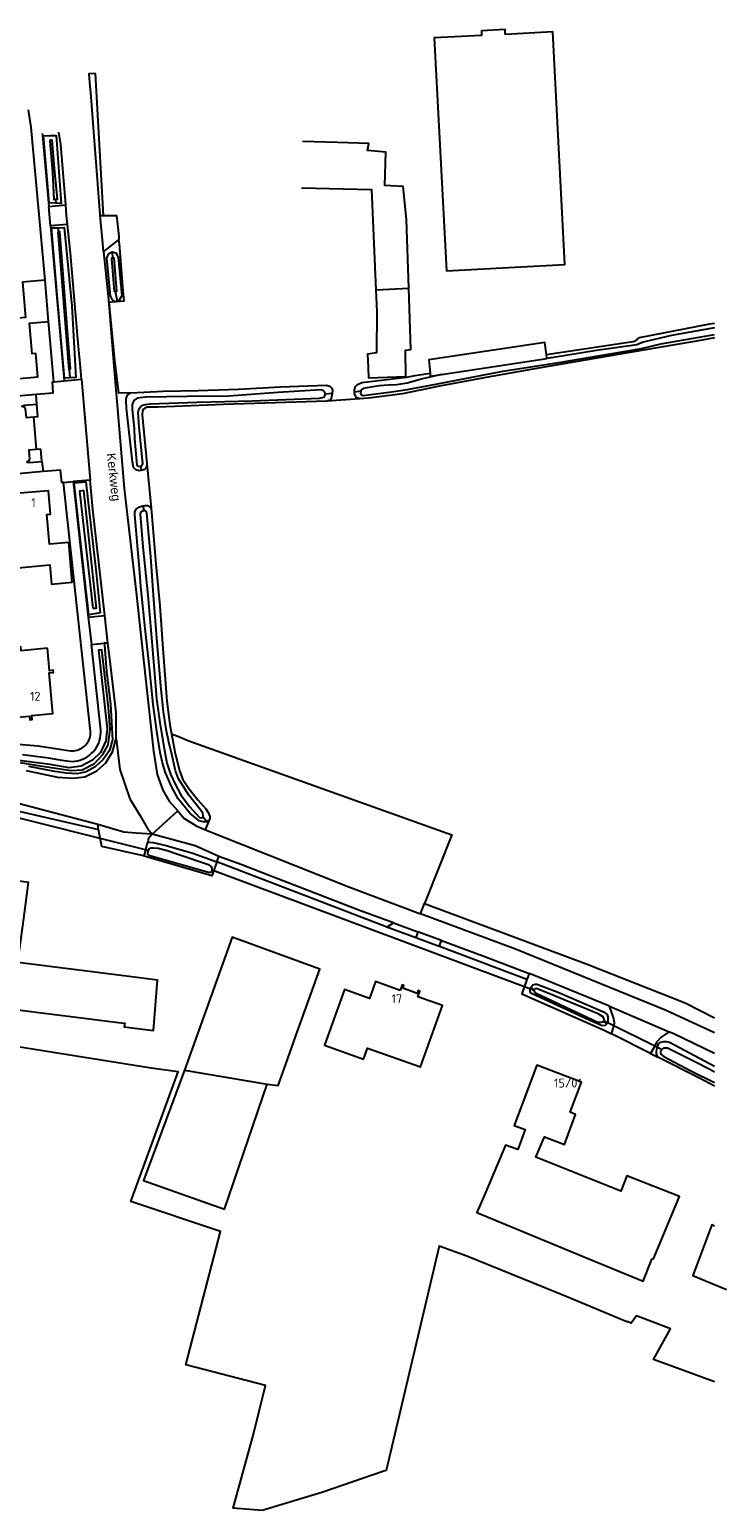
# Model space of a CAD drawing. Header units: metres. Extents: x 174248 to 174892, y 462063 to 462851.
# Tile 20 of 20: x 174775 to 174892, y 462562 to 462811. Entities that reach past the tile are written whole.
import ezdxf

# ---------------------------------------------------------------- set-up
doc = ezdxf.new("R2010")
doc.units = ezdxf.units.M
for name, color, linetype, lineweight in [('BTD-bouwland', 252, 'Continuous', 9), ('BTD-grasland agrarisch', 252, 'Continuous', 9), ('BTD-groenvoorziening', 252, 'Continuous', 9), ('Kunstwerkdeel', 252, 'Continuous', 9), ('Nummeraanduidingreeks', 252, 'Continuous', 9), ('OpenbareRuimteLabel', 252, 'Continuous', 9), ('OTD-erf', 252, 'Continuous', 9), ('OverigBouwwerk', 252, 'Continuous', 9), ('OWD', 252, 'Continuous', 9), ('OWG-groenvoorziening', 252, 'Continuous', 9), ('Pand', 252, 'Continuous', 9), ('WGD-gesloten verharding', 252, 'Continuous', 9), ('WGD-open verharding', 252, 'Continuous', 9), ('WTD-waterloop', 252, 'Continuous', 9)]:
    doc.layers.add(name, color=color, linetype=linetype, lineweight=lineweight)
doc.styles.get("Standard").update_dxf_attribs({"font": 'isocpeur.ttf'})

msp = doc.modelspace()

# ---------------------------------------------------------------- linework, layer by layer
at = {"layer": 'BTD-bouwland', "lineweight": -3}
msp.add_line((174794.5, 462738.15), (174795.19, 462730.64), dxfattribs=at)
for points in [[(174890.18, 462759.31), (174888.07, 462758.93), (174873.96, 462756.52), (174860.49, 462754.22), (174851.97, 462752.69), (174843.8, 462751.17), (174837.6, 462749.9), (174831.91, 462749.19), (174830.38, 462749.04), (174824.81, 462748.64), (174807.43, 462748.09), (174796.38, 462747.67), (174794.61, 462747.62), (174794.12, 462747.48), (174793.95, 462747.33), (174793.77, 462747.01), (174793.71, 462746.37), (174794.5, 462738.15)], [(174795.19, 462730.64), (174795.99, 462721.21), (174796.67, 462714.16), (174797.2, 462706.97), (174797.86, 462698.12), (174798.34, 462694.13), (174798.62, 462692.62), (174799.98, 462692.11), (174801.56, 462691.41), (174845.89, 462675.59), (174841.29, 462663.99), (174868.71, 462653.79), (174885.24, 462647.29), (174890.18, 462644.71)]]:
    msp.add_lwpolyline(points, dxfattribs=at)
at = {"layer": 'BTD-grasland agrarisch', "lineweight": -3}
msp.add_lwpolyline([(174890.18, 462583.37), (174879.88, 462587.16), (174882.78, 462592.35), (174877.03, 462594.54), (174876.14, 462593.3), (174875.46, 462593.57), (174875.42, 462593.48), (174867.17, 462596.94), (174865.18, 462597.75), (174848.42, 462604.55), (174843.75, 462606.23), (174834.85, 462568.44), (174834.43, 462568.34), (174823.98, 462564.77), (174813.92, 462561.73), (174809.03, 462562.13), (174812.47, 462574.56), (174814.48, 462582.76), (174801.03, 462586.27), (174806.91, 462608.72), (174791.81, 462613.78), (174799.74, 462635.66), (174795.2, 462636.28), (174772.39, 462639.91)], dxfattribs=at)
at = {"layer": 'BTD-groenvoorziening', "lineweight": -3}
for points in [[(174785.83, 462803.88), (174784.73, 462803.82), (174784.9, 462801.68), (174784.98, 462800.69), (174786.58, 462780.09), (174786.59, 462779.96), (174787.18, 462779.95), (174785.83, 462803.88)], [(174794.5, 462738.15), (174794.45, 462737.5), (174794.17, 462737.12), (174793.52, 462736.97), (174793.17, 462736.94), (174792.63, 462737.08), (174792.26, 462737.49), (174792.08, 462738.46), (174791.07, 462747.47), (174790.99, 462748.73), (174791.02, 462749.1), (174791.21, 462749.68), (174791.76, 462750.09), (174789.77, 462750), (174789.1, 462755.49), (174788.16, 462765.36), (174789.08, 462765.44), (174788.69, 462765.72), (174788.36, 462766.37), (174787.74, 462772.76), (174788.08, 462773.52), (174788.64, 462773.8), (174789.24, 462773.65), (174789.64, 462772.9), (174790.25, 462766.39), (174789.77, 462765.6), (174789.46, 462765.51), (174789.29, 462765.45), (174790.65, 462765.57), (174790.51, 462767.24), (174789.85, 462775.17), (174789.79, 462775.91), (174787.2, 462773.89), (174788.02, 462765.75), (174788.84, 462755.28), (174790.65, 462733.96), (174792.67, 462716.48), (174793.93, 462705.06), (174795.62, 462689.68), (174796.23, 462685.73), (174797.17, 462683.1), (174798.23, 462681.23), (174799.7, 462679.6), (174800.7, 462678.4), (174802.8, 462677.08), (174804.4, 462676.41), (174805.1, 462678.22), (174804.62, 462677.79), (174803.96, 462677.74), (174803.29, 462677.96), (174801.75, 462679.23), (174799.78, 462681.64), (174798.65, 462683.74), (174797.55, 462686.18), (174797.13, 462687.69), (174796.73, 462689.45), (174796.2, 462692.64), (174795.57, 462697.55), (174794.95, 462703.75), (174794.22, 462710.32), (174793.47, 462717.4), (174793.3, 462719.77), (174792.44, 462729.49), (174792.45, 462730), (174792.7, 462730.44), (174793.14, 462730.82), (174793.57, 462730.98), (174793.89, 462731.03), (174794.2, 462731.09), (174794.65, 462731.06), (174795.04, 462730.83), (174795.19, 462730.64)], [(174775.43, 462746.01), (174776.12, 462746.07), (174775.96, 462748.11), (174773.85, 462747.92), (174773.44, 462747.79), (174773.81, 462747.68), (174773.99, 462747.35), (174774.15, 462745.9), (174775.43, 462746.01)], [(174776.6, 462740.56), (174775.91, 462740.5), (174774.59, 462740.38), (174774.69, 462738.9), (174774.56, 462738.53), (174774.23, 462738.37), (174774.69, 462738.3), (174776.79, 462738.49), (174776.6, 462740.56)], [(174774.16, 462686.44), (174779.45, 462685.3), (174782, 462685.1), (174784.06, 462685.36), (174786.06, 462686.34), (174787.56, 462687.73), (174788.72, 462689.54), (174789.33, 462691.77), (174789.31, 462696.17), (174788.29, 462704.79), (174787.92, 462707.9), (174787.29, 462707.85), (174787.33, 462707.53), (174787.7, 462703.08), (174788.36, 462697.6), (174788.7, 462691.61), (174788.68, 462691.6), (174788.17, 462689.79), (174787.13, 462688.27), (174785.78, 462687.04), (174784.23, 462686.17), (174782.73, 462685.84), (174780.86, 462685.96), (174778.99, 462686.25), (174774.58, 462687.09)], [(174786.36, 462676.45), (174786.22, 462677.29), (174772.8, 462680.88), (174771.62, 462680.17), (174771.65, 462679.87), (174786.36, 462676.45)], [(174795.41, 462675.67), (174794.78, 462674.96), (174794.64, 462674.35), (174795.57, 462674.3), (174797.72, 462673.78), (174802.23, 462672.51), (174806.31, 462671.02), (174806.64, 462671.94), (174802.65, 462673.71), (174795.41, 462675.67)], [(174890.18, 462638.73), (174883.33, 462642.03), (174882.58, 462642.34), (174881.83, 462641.94), (174881.16, 462641.45), (174880.42, 462640.62), (174879.92, 462639.7), (174879.39, 462638.71), (174880.63, 462638.09), (174880.42, 462638.66), (174880.37, 462639.07), (174880.48, 462639.74), (174880.76, 462640.39), (174881.12, 462640.61), (174881.61, 462640.77), (174882.02, 462640.77), (174882.59, 462640.66), (174888.62, 462637.46), (174890.18, 462636.6)]]:
    msp.add_lwpolyline(points, dxfattribs=at)
at = {"layer": 'Kunstwerkdeel', "lineweight": -3}
for p, q in [((174859.79, 462649.32), (174805.51, 462669.62)), ((174881.22, 462639.41), (174871.51, 462644.24))]:
    msp.add_line(p, q, dxfattribs=at)
msp.add_lwpolyline([(174794.69, 462672.92), (174767.49, 462679.75), (174758.45, 462679.45), (174756.54, 462678.7)], dxfattribs=at)
at = {"layer": 'OTD-erf', "lineweight": -3}
for points in [[(174798.62, 462692.62), (174799.19, 462689.54), (174799.98, 462686.34), (174800.58, 462684.91), (174801.58, 462683.37), (174803.1, 462681.46), (174804.42, 462679.93), (174804.84, 462679.36), (174805.1, 462678.69), (174805.11, 462678.3), (174805.1, 462678.22)], [(174804.4, 462676.41), (174805.8, 462675.83), (174828.52, 462666.83), (174840.64, 462662.28), (174841.29, 462663.99)], [(174858.54, 462651.21), (174857.71, 462648.76), (174871.6, 462642.64), (174872.81, 462642.03)]]:
    msp.add_lwpolyline(points, dxfattribs=at)
at = {"layer": 'OverigBouwwerk', "lineweight": -3}
for points in [[(174842.22, 462753.39), (174842.27, 462752.86), (174844.17, 462753.15), (174861.93, 462755.84), (174861.92, 462755.85), (174861.84, 462756.51), (174861.57, 462758.55), (174842.01, 462755.61), (174842.22, 462753.39)], [(174800.83, 462635.94), (174793.92, 462617.3), (174807.59, 462612.48), (174814.76, 462633.58)]]:
    msp.add_lwpolyline(points, dxfattribs=at)
at = {"layer": 'OWD', "lineweight": -3}
for p, q in [((174779.1, 462782.69), (174779.14, 462782.03)), ((174779.63, 462777.18), (174779.55, 462777.89)), ((174788.64, 462773.8), (174788.72, 462772.73)), ((174789.17, 462767.2), (174789.46, 462765.51)), ((174781.57, 462752.58), (174781.44, 462753.99)), ((174825.74, 462749.93), (174824.56, 462749.81)), ((174829.49, 462750.22), (174830.55, 462750.42)), ((174793.39, 462737.68), (174793.52, 462736.97)), ((174794.02, 462730.2), (174793.89, 462731.03)), ((174804.62, 462677.79), (174803.98, 462678.57)), ((174794.29, 462673.03), (174794.69, 462672.92)), ((174806.31, 462671.02), (174805.73, 462669.46)), ((174805.47, 462669.52), (174805.73, 462669.46)), ((174859.19, 462649.86), (174859.79, 462649.41)), ((174871.47, 462644.13), (174872.1, 462643.77)), ((174881.22, 462639.41), (174880.48, 462639.74))]:
    msp.add_line(p, q, dxfattribs=at)
for points in [[(174779.14, 462782.03), (174778.03, 462782.09), (174777.04, 462793.4), (174778.18, 462793.43)], [(174778.18, 462793.43), (174779.18, 462793.45), (174780.02, 462781.98), (174779.14, 462782.03)], [(174781.57, 462752.58), (174780.63, 462752.51), (174779.4, 462765.9), (174778.44, 462777.85), (174779.55, 462777.89)], [(174779.55, 462777.89), (174780.56, 462777.92), (174781.83, 462764.68), (174782.5, 462752.66), (174781.57, 462752.58)], [(174789.29, 462765.45), (174789.13, 462765.41), (174789.08, 462765.44)], [(174861.84, 462756.51), (174862.59, 462756.63), (174876.81, 462758.76), (174877.52, 462759.37), (174889.41, 462761.69), (174890.18, 462761.82)], [(174829.49, 462750.22), (174829.47, 462750.56), (174829.66, 462751.15), (174830, 462751.48), (174830.71, 462751.79), (174838.28, 462752.68), (174839.71, 462753), (174842.22, 462753.39)], [(174791.76, 462750.09), (174797.26, 462750.34), (174803.11, 462750.46), (174809.92, 462750.7), (174817.03, 462751.07), (174824.7, 462751.36), (174825.33, 462751.17), (174825.64, 462750.86), (174825.76, 462750.43), (174825.74, 462749.93)], [(174825.74, 462749.93), (174825.63, 462749.32), (174825.38, 462748.8), (174824.81, 462748.64)], [(174830.38, 462749.04), (174829.85, 462749.3), (174829.51, 462749.89), (174829.49, 462750.22)], [(174784.73, 462712.64), (174783.09, 462727.21), (174782.24, 462734.88), (174784.21, 462735.05), (174785.95, 462719.71), (174786.63, 462712.97), (174784.73, 462712.64)], [(174773.55, 462689.1), (174777.52, 462688.61), (174780.48, 462688.11), (174781.93, 462687.96), (174782.36, 462688), (174782.8, 462688.07), (174783.22, 462688.18), (174783.64, 462688.32), (174784.04, 462688.51), (174784.42, 462688.72), (174784.78, 462688.97), (174785.12, 462689.26), (174785.43, 462689.57), (174785.72, 462689.9), (174785.97, 462690.26), (174786.19, 462690.65), (174786.37, 462691.04), (174786.52, 462691.46), (174786.63, 462691.88), (174786.7, 462692.32), (174786.74, 462692.76), (174786.73, 462693.2), (174785.13, 462707.67), (174787.29, 462707.85)], [(174805.73, 462669.46), (174805.44, 462668.68), (174794.03, 462672), (174794.29, 462673.03)], [(174794.29, 462673.03), (174794.55, 462674.07), (174794.64, 462674.35)], [(174872.1, 462643.77), (174871.75, 462643.45), (174871.26, 462643.4), (174869.03, 462644.36), (174859.2, 462648.89), (174859.09, 462649.18), (174859.08, 462649.45), (174859.19, 462649.86)], [(174859.19, 462649.86), (174859.53, 462650.27), (174859.92, 462650.42), (174860.2, 462650.4), (174863.64, 462649.1), (174871.45, 462645.76), (174872.07, 462645.29), (174872.2, 462644.88), (174872.21, 462644.57), (174872.2, 462644.09), (174872.1, 462643.77)], [(174890.18, 462633.22), (174887.64, 462634.55), (174880.63, 462638.09)]]:
    msp.add_lwpolyline(points, dxfattribs=at)
at = {"layer": 'OWG-groenvoorziening', "lineweight": -3}
msp.add_lwpolyline([(174890.18, 462642.18), (174882, 462645.98), (174856.6, 462656.3), (174840.64, 462662.28)], dxfattribs=at)
at = {"layer": 'Pand', "lineweight": -3}
msp.add_line((174833.07, 462767.42), (174838.63, 462767.72), dxfattribs=at)
for points in [[(174854.91, 462810.47), (174854.87, 462811.27), (174850.87, 462811.07), (174850.92, 462810.27), (174842.93, 462809.86), (174844.97, 462770.63), (174864.94, 462771.67), (174862.9, 462810.89), (174854.91, 462810.47)], [(174838.63, 462767.72), (174838.23, 462779.28), (174837.67, 462784.83), (174834.6, 462784.98), (174834.77, 462790.6), (174831.67, 462790.88), (174831.88, 462792.1), (174826.64, 462792.25), (174820.71, 462792.42)], [(174820.54, 462784.59), (174832.37, 462784.32), (174833.07, 462767.42)], [(174769.9, 462752.21), (174776.1, 462752.75), (174775.75, 462756.69), (174775.14, 462756.64), (174774.69, 462761.78), (174777.92, 462762.06), (174777.32, 462769.03), (174773.52, 462768.7), (174774.03, 462762.73), (174769.02, 462762.3)], [(174833.07, 462767.42), (174833.23, 462763.72), (174833.18, 462756.82), (174831.7, 462756.6), (174831.77, 462754.28), (174831.83, 462752.6), (174838.13, 462752.82), (174838.07, 462757.27), (174839, 462757.38), (174838.63, 462767.72)], [(174772.78, 462720.59), (174778.11, 462721.07), (174778.39, 462717.84), (174781.89, 462718.15), (174781.31, 462724.82), (174778.08, 462724.54), (174777.65, 462729.56), (174778.26, 462729.62), (174777.92, 462733.56), (174771.67, 462733.02)], [(174777.75, 462707.01), (174773.3, 462706.61), (174773.24, 462707.24), (174772.86, 462707.2), (174772.93, 462706.5), (174770.39, 462706.27), (174771, 462699.43), (174770.3, 462699.37), (174770.33, 462698.99), (174770.96, 462699.04), (174771.3, 462695.28), (174774.7, 462695.58), (174774.76, 462694.95), (174775.14, 462694.99), (174775.08, 462695.7), (174778.65, 462696.01), (174778.04, 462702.86), (174778.75, 462702.92), (174778.71, 462703.3), (174778.09, 462703.24), (174777.75, 462707.01)], [(174773.67, 462661.1), (174774.56, 462667.57), (174767.32, 462668.57), (174763.56, 462669.09), (174762.67, 462662.61), (174762.31, 462660.01), (174766.07, 462659.5), (174765.49, 462654.81), (174761.5, 462655.38), (174760.6, 462647.6), (174790.17, 462643.9), (174790.75, 462643.83), (174790.67, 462643.22), (174795.58, 462642.58), (174796.27, 462651.07), (174791.08, 462651.73), (174772.73, 462654.04), (174773.67, 462661.1)], [(174814.76, 462633.58), (174816.62, 462633.32), (174817.91, 462636.93), (174819.62, 462641.69), (174823.64, 462652.94), (174808.86, 462658.34), (174800.83, 462635.94), (174814.76, 462633.58)], [(174837.16, 462649.36), (174833.02, 462650.84), (174832.02, 462648.02), (174827.81, 462649.52), (174824.45, 462640.11), (174831.03, 462637.76), (174831.7, 462639.64), (174840.64, 462636.45), (174844.33, 462646.8), (174840.19, 462648.28), (174840.52, 462649.21), (174840.22, 462649.32), (174840.05, 462648.86), (174837.63, 462649.72), (174837.8, 462650.19), (174837.5, 462650.29), (174837.16, 462649.36)], [(174879.69, 462604.17), (174879.88, 462604.1), (174884.27, 462614.6), (174875.42, 462618.13), (174874.39, 462615.51), (174860.04, 462621.25), (174861.5, 462624.67), (174864.86, 462623.4), (174866.76, 462628.46), (174865.83, 462628.81), (174867.75, 462633.92), (174860.23, 462636.75), (174856.4, 462626.59), (174858.26, 462625.89), (174857, 462622.54), (174854.92, 462623.3), (174851.62, 462615.4), (174850.11, 462611.92), (174868.02, 462604.52), (174878.16, 462600.33), (174879.69, 462604.17)], [(174890.18, 462609.64), (174889.73, 462609.83), (174886.5, 462601.33), (174892.17, 462598.93)]]:
    msp.add_lwpolyline(points, dxfattribs=at)
at = {"layer": 'WGD-gesloten verharding', "lineweight": -3}
for p, q in [((174787.92, 462707.9), (174787.38, 462712.52)), ((174795.41, 462675.67), (174799.7, 462679.6))]:
    msp.add_line(p, q, dxfattribs=at)
for points in [[(174780.82, 462781.74), (174779.96, 462791.89), (174779.67, 462793.99)], [(174781.12, 462778.45), (174780.97, 462779.97), (174780.82, 462781.74)], [(174783.45, 462752.37), (174783.22, 462755), (174783.02, 462757.27), (174782.86, 462759.1), (174781.59, 462773.6), (174781.12, 462778.45)], [(174787.38, 462712.52), (174787.04, 462715.5), (174785.39, 462730.38), (174784.95, 462735.35)], [(174789.33, 462691.77), (174789.91, 462686.56), (174791.62, 462681.66), (174793.32, 462678.91), (174794.59, 462676.65), (174795.41, 462675.67)], [(174795.41, 462675.67), (174792.67, 462675.85), (174790.62, 462676), (174786.22, 462677.29)], [(174836.07, 462660.73), (174830.5, 462662.77), (174815.86, 462668.46), (174810.52, 462670.53), (174806.64, 462671.94)], [(174844.13, 462657.76), (174844.01, 462657.81), (174840.16, 462659.22)], [(174872.45, 462646.68), (174860.8, 462651.5), (174858.92, 462652.22)]]:
    msp.add_lwpolyline(points, dxfattribs=at)
at = {"layer": 'WGD-open verharding', "lineweight": -3}
for p, q in [((174777.94, 462781.49), (174780.82, 462781.74)), ((174778.23, 462778.21), (174777.94, 462781.49)), ((174781.12, 462778.45), (174778.23, 462778.21)), ((174778.23, 462778.21), (174780.53, 462752.1)), ((174778.8, 462751.94), (174777.92, 462762.06)), ((174778.8, 462751.94), (174780.53, 462752.1)), ((174780.53, 462752.1), (174783.45, 462752.37)), ((174783.45, 462752.37), (174784.95, 462735.35)), ((174745.43, 462747.2), (174775.83, 462749.82)), ((174775.96, 462748.11), (174775.83, 462749.82)), ((174775.91, 462740.5), (174775.43, 462746.01)), ((174776.79, 462738.49), (174777, 462736.78)), ((174777, 462736.78), (174746.62, 462734.13)), ((174780.45, 462734.96), (174782.08, 462735.1)), ((174784.95, 462735.35), (174782.08, 462735.1)), ((174782.08, 462735.1), (174784.62, 462712.25)), ((174784.62, 462712.25), (174787.38, 462712.52)), ((174784.62, 462712.25), (174785.13, 462707.67)), ((174834.95, 462660.03), (174836.07, 462660.73)), ((174839.83, 462658.22), (174834.95, 462660.03)), ((174836.07, 462660.73), (174840.16, 462659.22)), ((174840.16, 462659.22), (174839.83, 462658.22)), ((174843.76, 462656.76), (174839.83, 462658.22)), ((174843.76, 462656.76), (174844.13, 462657.76))]:
    msp.add_line(p, q, dxfattribs=at)
for points in [[(174777.32, 462769.03), (174775.01, 462794.83), (174774.52, 462797.78)], [(174776.85, 462793.76), (174776.88, 462793.44), (174777.94, 462781.49)], [(174787.2, 462773.89), (174787.01, 462775.82), (174786.59, 462779.96)], [(174787.18, 462779.95), (174789.39, 462779.97), (174789.75, 462776.39), (174789.79, 462775.91)], [(174775.83, 462749.82), (174778.71, 462750.07), (174778.56, 462751.92), (174778.8, 462751.94)], [(174780.45, 462734.96), (174780.13, 462734.93), (174779.94, 462737.04), (174777, 462736.78)], [(174771.43, 462690.96), (174776.19, 462690.57), (174780.13, 462689.93), (174781.64, 462689.73), (174781.92, 462689.73), (174782.2, 462689.74), (174782.47, 462689.79), (174782.74, 462689.85), (174783, 462689.94), (174783.26, 462690.06), (174783.5, 462690.19), (174783.73, 462690.34), (174783.95, 462690.52), (174784.15, 462690.71), (174784.33, 462690.92), (174784.49, 462691.15), (174784.63, 462691.38), (174784.75, 462691.63), (174784.85, 462691.89), (174784.93, 462692.16), (174784.98, 462692.43), (174785.01, 462692.71), (174785.01, 462692.99), (174780.45, 462734.96)], [(174794.03, 462672), (174793.94, 462672.03), (174786.88, 462673.61), (174786.36, 462676.45)], [(174834.95, 462660.03), (174834.85, 462660.07), (174806.31, 462671.02)], [(174844.13, 462657.76), (174851.3, 462655.12), (174858.92, 462652.22)], [(174858.92, 462652.22), (174858.54, 462651.21), (174843.79, 462656.75), (174843.76, 462656.76)], [(174879.39, 462638.71), (174872.81, 462642.03), (174873.17, 462643.1), (174873.3, 462643.88), (174873.12, 462644.78), (174872.45, 462646.68)], [(174872.45, 462646.68), (174882.52, 462642.37), (174882.58, 462642.34)]]:
    msp.add_lwpolyline(points, dxfattribs=at)
at = {"layer": 'WTD-waterloop', "lineweight": -3}
for points in [[(174778.13, 462792.61), (174778.19, 462791.76), (174778.57, 462787.24), (174778.8, 462782.66), (174779.1, 462782.69), (174779.43, 462782.72), (174778.99, 462787.3), (174778.53, 462792.67), (174778.32, 462792.64), (174778.13, 462792.61)], [(174779.49, 462777.17), (174780.35, 462766.7), (174781.32, 462753.92), (174781.44, 462753.99), (174781.64, 462754.1), (174781.11, 462760.44), (174780.2, 462772.19), (174779.83, 462777.19), (174779.63, 462777.18), (174779.49, 462777.17)], [(174789.17, 462767.2), (174789.4, 462767.22), (174788.97, 462772.76), (174788.72, 462772.73), (174788.52, 462772.71), (174788.96, 462767.17), (174789.17, 462767.2)], [(174844.17, 462753.15), (174840.93, 462752.42), (174838.36, 462751.71), (174836.6, 462751.39), (174835.18, 462751.36), (174833.65, 462751.23), (174830.97, 462750.82), (174830.7, 462750.63), (174830.55, 462750.42), (174830.52, 462750.01), (174830.67, 462749.71), (174830.94, 462749.62), (174835.7, 462750.22), (174838.39, 462750.62), (174843.22, 462751.51), (174854.51, 462753.71), (174864.63, 462755.3), (174875.57, 462757.15), (174877.89, 462757.54), (174881.1, 462758.34), (174890.18, 462759.89)], [(174890.18, 462761), (174882.9, 462759.7), (174878.14, 462758.61), (174877.1, 462758.13), (174870.3, 462757.18), (174863.03, 462756.03), (174861.92, 462755.85)], [(174793.39, 462737.68), (174793.64, 462737.75), (174793.73, 462737.98), (174793.8, 462738.16), (174793.2, 462744.25), (174793.09, 462745.96), (174793.05, 462746.78), (174793.16, 462747.23), (174793.27, 462747.49), (174793.49, 462747.74), (174793.83, 462747.99), (174794.23, 462748.11), (174795.04, 462748.22), (174802.96, 462748.47), (174812.22, 462748.74), (174823.58, 462749.16), (174824.3, 462749.35), (174824.5, 462749.57), (174824.56, 462749.81), (174824.49, 462750.17), (174824.27, 462750.42), (174823.86, 462750.55), (174816.54, 462750.1), (174808.28, 462749.48), (174801.3, 462749.45), (174794.3, 462749.33), (174792.86, 462749.16), (174792.29, 462748.77), (174792.02, 462748.11), (174792.02, 462747.26), (174792.34, 462744.03), (174792.42, 462742.29), (174792.82, 462737.94), (174792.9, 462737.74), (174793.08, 462737.65), (174793.39, 462737.68)], [(174785.38, 462713.78), (174786, 462713.8), (174783.86, 462733.59), (174783.15, 462733.5), (174785.38, 462713.78)], [(174803.98, 462678.57), (174804, 462678.79), (174803.9, 462679.22), (174803.47, 462679.84), (174801.58, 462682.24), (174800.59, 462683.79), (174799.83, 462685.02), (174799.32, 462686.35), (174798.82, 462688.64), (174798.2, 462691.19), (174797.73, 462693.41), (174797.31, 462696.31), (174796.82, 462700.7), (174796.22, 462707.97), (174795.59, 462715.94), (174795.14, 462722.45), (174794.51, 462729.79), (174794.44, 462730.02), (174794.25, 462730.2), (174794.02, 462730.2), (174793.75, 462730.18), (174793.53, 462730.02), (174793.4, 462729.86), (174793.37, 462729.6), (174793.81, 462724.13), (174794.68, 462715.97), (174795.23, 462709.46), (174795.95, 462700.68), (174796.13, 462698.52), (174796.72, 462694.09), (174797.39, 462690.1), (174797.88, 462687.66), (174798.5, 462685.79), (174799.2, 462684.24), (174800.24, 462682.33), (174801.67, 462680.33), (174803.34, 462678.52), (174803.71, 462678.46), (174803.98, 462678.57)], [(174773.13, 462687.77), (174775.78, 462687.34), (174781.71, 462686.39), (174783.57, 462686.54), (174785.64, 462687.6), (174787.09, 462689.12), (174787.98, 462690.74), (174788.29, 462693.31), (174788, 462697.03), (174786.88, 462706.74), (174786.33, 462706.72), (174787.79, 462693.42), (174787.59, 462691.41), (174786.66, 462689.46), (174785.35, 462688.14), (174783.4, 462687.16), (174781.4, 462686.88), (174778.19, 462687.41), (174772.07, 462688.24)], [(174805.47, 462669.52), (174805.51, 462669.62), (174805.5, 462669.95), (174805.33, 462670.23), (174805.06, 462670.45), (174799.55, 462672.34), (174797.89, 462672.86), (174796.4, 462673.27), (174795.6, 462673.34), (174795.07, 462673.34), (174794.86, 462673.23), (174794.69, 462672.92), (174794.6, 462672.51), (174794.62, 462672.31), (174794.99, 462672.09), (174804.86, 462669.27), (174805.24, 462669.3), (174805.43, 462669.41), (174805.47, 462669.52)], [(174859.79, 462649.41), (174859.79, 462649.24), (174859.82, 462649.08), (174859.98, 462648.96), (174865.11, 462646.55), (174870.51, 462643.98), (174871.06, 462643.98), (174871.47, 462644.13), (174871.55, 462644.36), (174871.57, 462644.53), (174871.43, 462644.89), (174870.55, 462645.41), (174864.83, 462647.78), (174863.18, 462648.46), (174860.16, 462649.66), (174859.97, 462649.63), (174859.79, 462649.46), (174859.79, 462649.41)], [(174890.18, 462635.58), (174889.37, 462636.02), (174886.84, 462637.3), (174882.23, 462639.6), (174881.74, 462639.64), (174881.6, 462639.63), (174881.22, 462639.41), (174881.13, 462639.18), (174881.08, 462638.88), (174881.15, 462638.63), (174881.61, 462638.24), (174886.2, 462635.82), (174890.18, 462633.81)]]:
    msp.add_lwpolyline(points, dxfattribs=at)

# ---------------------------------------------------------------- texts
at = {"layer": 'Nummeraanduidingreeks'}
for s, p in [('1', (174775.01, 462730.8)), ('12', (174774.79, 462698.18)), ('17', (174835.73, 462647.22)), ('15/01', (174863.11, 462632.99))]:
    msp.add_text(s, height=1.5, dxfattribs=at).set_placement(p)
at = {"layer": 'OpenbareRuimteLabel', "insert": (174787.28, 462739.79), "char_height": 1.5, "width": 10.5, "attachment_point": 7, "rotation": 276.2}
msp.add_mtext('{\\fArial|b0|i0;Kerkweg}', dxfattribs=at)

doc.saveas('drawing.dxf')
